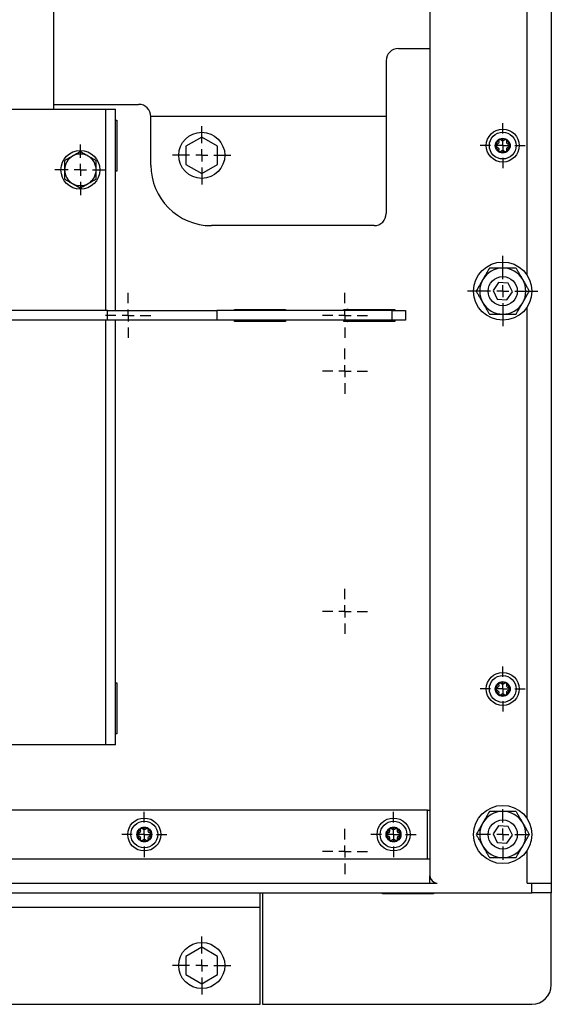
# Model space of a CAD drawing. Header units: millimetres. Extents: x 463 to 2096, y -476 to 715.
# Tile 4 of 8: x 986 to 1205, y -193 to 213. Entities that reach past the tile are written whole.
import ezdxf

# ---------------------------------------------------------------- set-up
doc = ezdxf.new("R2010")
doc.units = ezdxf.units.MM
doc.layers.add('FOND_DE_PLAN', color=7, linetype='Continuous')

# ---------------------------------------------------------------- blocks, each defined once
blk = doc.blocks.new('SW_CENTERMARKSYMBOL_0')
at = {"layer": 'FOND_DE_PLAN', "color": 0}
for p, q in [((0, 5), (0, 9.3)), ((-5, 0), (-9.3, 0)), ((0, 0), (-2.5, 0)), ((0, 0), (0, 2.5)), ((0, 0), (0, -2.5)), ((0, 0), (2.5, 0)), ((5, 0), (9.3, 0)), ((0, -5), (0, -9.3))]:
    blk.add_line(p, q, dxfattribs=at)
blk = doc.blocks.new('SW_CENTERMARKSYMBOL_1')
at = {"layer": 'FOND_DE_PLAN', "color": 0}
for p, q in [((0, 5), (0, 9.3)), ((-5, 0), (-9.3, 0)), ((0, 0), (-2.5, 0)), ((0, 0), (0, 2.5)), ((0, 0), (0, -2.5)), ((0, 0), (2.5, 0)), ((5, 0), (9.3, 0)), ((0, -5), (0, -9.3))]:
    blk.add_line(p, q, dxfattribs=at)
blk = doc.blocks.new('SW_CENTERMARKSYMBOL_2')
at = {"layer": 'FOND_DE_PLAN', "color": 0}
for p, q in [((0, 5), (0, 9.3)), ((-5, 0), (-9.3, 0)), ((0, 0), (-2.5, 0)), ((0, 0), (0, 2.5)), ((0, 0), (0, -2.5)), ((0, 0), (2.5, 0)), ((5, 0), (9.3, 0)), ((0, -5), (0, -9.3))]:
    blk.add_line(p, q, dxfattribs=at)
blk = doc.blocks.new('SW_CENTERMARKSYMBOL_5')
at = {"layer": 'FOND_DE_PLAN', "color": 0}
for p, q in [((0, 5), (0, 10.5)), ((-5, 0), (-10.5, 0)), ((0, 0), (-2.5, 0)), ((0, 0), (0, 2.5)), ((0, 0), (0, -2.5)), ((0, 0), (2.5, 0)), ((5, 0), (10.5, 0)), ((0, -5), (0, -10.5))]:
    blk.add_line(p, q, dxfattribs=at)
blk = doc.blocks.new('SW_CENTERMARKSYMBOL_6')
at = {"layer": 'FOND_DE_PLAN', "color": 0}
for p, q in [((0, 5), (0, 14.5)), ((-5, 0), (-14.5, 0)), ((0, 0), (-2.5, 0)), ((0, 0), (0, 2.5)), ((0, 0), (0, -2.5)), ((0, 0), (2.5, 0)), ((5, 0), (14.5, 0)), ((0, -5), (0, -14.5))]:
    blk.add_line(p, q, dxfattribs=at)
blk = doc.blocks.new('SW_CENTERMARKSYMBOL_7')
at = {"layer": 'FOND_DE_PLAN', "color": 0}
for p, q in [((0, 5), (0, 9.3)), ((-5, 0), (-9.3, 0)), ((0, 0), (-2.5, 0)), ((0, 0), (0, 2.5)), ((0, 0), (0, -2.5)), ((0, 0), (2.5, 0)), ((5, 0), (9.3, 0)), ((0, -5), (0, -9.3))]:
    blk.add_line(p, q, dxfattribs=at)
blk = doc.blocks.new('SW_CENTERMARKSYMBOL_10')
at = {"layer": 'FOND_DE_PLAN', "color": 0}
for p, q in [((0, 5), (0, 9.3)), ((-5, 0), (-9.3, 0)), ((0, 0), (-2.5, 0)), ((0, 0), (0, 2.5)), ((0, 0), (0, -2.5)), ((0, 0), (2.5, 0)), ((5, 0), (9.3, 0)), ((0, -5), (0, -9.3))]:
    blk.add_line(p, q, dxfattribs=at)
blk = doc.blocks.new('SW_CENTERMARKSYMBOL_11')
at = {"layer": 'FOND_DE_PLAN', "color": 0}
for p, q in [((0, 5), (0, 10.5)), ((-5, 0), (-10.5, 0)), ((0, 0), (-2.5, 0)), ((0, 0), (0, 2.5)), ((0, 0), (0, -2.5)), ((0, 0), (2.5, 0)), ((5, 0), (10.5, 0)), ((0, -5), (0, -10.5))]:
    blk.add_line(p, q, dxfattribs=at)
blk = doc.blocks.new('SW_CENTERMARKSYMBOL_13')
at = {"layer": 'FOND_DE_PLAN', "color": 0}
for p, q in [((0, 5), (0, 9.3)), ((-5, 0), (-9.3, 0)), ((0, 0), (-2.5, 0)), ((0, 0), (0, 2.5)), ((0, 0), (0, -2.5)), ((0, 0), (2.5, 0)), ((5, 0), (9.3, 0)), ((0, -5), (0, -9.3))]:
    blk.add_line(p, q, dxfattribs=at)
blk = doc.blocks.new('SW_CENTERMARKSYMBOL_15')
at = {"layer": 'FOND_DE_PLAN', "color": 0}
for p, q in [((0, 5), (0, 9.3)), ((-5, 0), (-9.3, 0)), ((0, 0), (-2.5, 0)), ((0, 0), (0, 2.5)), ((0, 0), (0, -2.5)), ((0, 0), (2.5, 0)), ((5, 0), (9.3, 0)), ((0, -5), (0, -9.3))]:
    blk.add_line(p, q, dxfattribs=at)
blk = doc.blocks.new('SW_CENTERMARKSYMBOL_17')
at = {"layer": 'FOND_DE_PLAN', "color": 0}
for p, q in [((0, 5), (0, 12)), ((-5, 0), (-12, 0)), ((0, 0), (-2.5, 0)), ((0, 0), (0, 2.5)), ((0, 0), (0, -2.5)), ((0, 0), (2.5, 0)), ((5, 0), (12, 0)), ((0, -5), (0, -12))]:
    blk.add_line(p, q, dxfattribs=at)
blk = doc.blocks.new('SW_CENTERMARKSYMBOL_20')
at = {"layer": 'FOND_DE_PLAN', "color": 0}
for p, q in [((0, 5), (0, 12)), ((-5, 0), (-12, 0)), ((0, 0), (-2.5, 0)), ((0, 0), (0, 2.5)), ((0, 0), (0, -2.5)), ((0, 0), (2.5, 0)), ((5, 0), (12, 0)), ((0, -5), (0, -12))]:
    blk.add_line(p, q, dxfattribs=at)
blk = doc.blocks.new('SW_CENTERMARKSYMBOL_21')
at = {"layer": 'FOND_DE_PLAN', "color": 0}
for p, q in [((0, 5), (0, 9.3)), ((-5, 0), (-9.3, 0)), ((0, 0), (-2.5, 0)), ((0, 0), (0, 2.5)), ((0, 0), (0, -2.5)), ((0, 0), (2.5, 0)), ((5, 0), (9.3, 0)), ((0, -5), (0, -9.3))]:
    blk.add_line(p, q, dxfattribs=at)
blk = doc.blocks.new('SW_CENTERMARKSYMBOL_22')
at = {"layer": 'FOND_DE_PLAN', "color": 0}
for p, q in [((0, 5), (0, 9.3)), ((-5, 0), (-9.3, 0)), ((0, 0), (-2.5, 0)), ((0, 0), (0, 2.5)), ((0, 0), (0, -2.5)), ((0, 0), (2.5, 0)), ((5, 0), (9.3, 0)), ((0, -5), (0, -9.3))]:
    blk.add_line(p, q, dxfattribs=at)

msp = doc.modelspace()

# ---------------------------------------------------------------- linework, layer by layer
at = {"color": 7, "linetype": 'Continuous', "lineweight": 25}
for p, q in [((1195.1, 107.53), (1195.1, 390.9)), ((1205.1, 390.9), (1205.1, -143.1)), ((1155.1, 377.93), (1155.1, -140.1)), ((1000.1, 175.9), (1000.1, 354.9)), ((1142.1, 200.9), (1155.1, 200.9)), ((1137.1, 195.9), (1137.1, 132.9)), ((950.6, 175.9), (1021.6, 175.9)), ((1000.1, 177.9), (1035.1, 177.9)), ((1021.6, 175.9), (1025.6, 175.9)), ((1025.6, 92.9), (1025.6, 175.9)), ((1025.6, 171.4), (1026.1, 171.4)), ((1026.1, 171.4), (1026.1, 150.4)), ((1040.1, 152.9), (1040.1, 172.9)), ((1137.1, 172.9), (1040.1, 172.9)), ((1061.1, 164.4), (1054.6, 160.65)), ((1067.6, 160.65), (1061.1, 164.4)), ((1054.6, 160.65), (1054.6, 153.14)), ((1067.6, 153.14), (1067.6, 160.65)), ((1026.1, 150.4), (1025.6, 150.4)), ((1054.6, 153.14), (1061.1, 149.39)), ((1061.1, 149.39), (1067.6, 153.14)), ((1132.1, 127.9), (1065.1, 127.9)), ((1183.37, 104.5), (1181.11, 101.2)), ((1187.36, 104.2), (1183.37, 104.5)), ((1189.09, 100.59), (1187.36, 104.2)), ((1181.11, 101.2), (1182.84, 97.59)), ((1182.84, 97.59), (1186.83, 97.29)), ((1186.83, 97.29), (1189.09, 100.59)), ((1074.6, 93.4), (1095.6, 93.4)), ((1074.6, 92.9), (1074.6, 93.4)), ((1095.6, 93.4), (1095.6, 92.9)), ((1119.6, 93.4), (1140.6, 93.4)), ((1119.6, 92.9), (1119.6, 93.4)), ((1121.27, 93.4), (1121.48, 93.29)), ((1125.02, 93.4), (1125.25, 92.9)), ((1126.43, 93.4), (1126.6, 92.9)), ((1130.1, 92.9), (1130.1, 93.4)), ((1140.6, 93.4), (1140.6, 92.9)), ((1195.1, -116.47), (1195.1, 94.26)), ((1022.28, 92.9), (949.92, 92.9)), ((1022.28, 88.9), (1022.28, 92.9)), ((1022.28, 92.9), (1067.36, 92.9)), ((1067.36, 92.9), (1067.36, 88.9)), ((1139.61, 92.9), (1067.36, 92.9)), ((1139.61, 88.9), (1139.61, 92.9)), ((1139.61, 92.9), (1145.1, 92.9)), ((1145.1, 92.9), (1145.1, 88.9)), ((1022.28, 88.9), (949.92, 88.9)), ((1067.36, 88.9), (1022.28, 88.9)), ((1025.6, -86.1), (1025.6, 88.9)), ((1139.61, 88.9), (1067.36, 88.9)), ((1074.6, 88.4), (1074.6, 88.9)), ((1095.6, 88.4), (1074.6, 88.4)), ((1095.6, 88.9), (1095.6, 88.4)), ((1119.6, 88.4), (1119.6, 88.9)), ((1140.6, 88.4), (1119.6, 88.4)), ((1121.48, 88.5), (1121.27, 88.4)), ((1125.25, 88.9), (1125.02, 88.4)), ((1126.6, 88.9), (1126.43, 88.4)), ((1130.1, 88.4), (1130.1, 88.9)), ((1145.1, 88.9), (1139.61, 88.9)), ((1140.6, 88.9), (1140.6, 88.4)), ((1025.6, -60.6), (1026.1, -60.6)), ((1026.1, -60.6), (1026.1, -81.6)), ((1026.1, -81.6), (1025.6, -81.6)), ((1021.6, -86.1), (950.6, -86.1)), ((1025.6, -86.1), (1021.6, -86.1)), ((1154.1, -113.1), (818.1, -113.1)), ((1154.1, -133.1), (1154.1, -113.1)), ((1154.1, -113.1), (1155.1, -113.1)), ((1183.37, -119.5), (1181.11, -122.8)), ((1187.36, -119.8), (1183.37, -119.5)), ((1189.09, -123.41), (1187.36, -119.8)), ((1181.11, -122.8), (1182.84, -126.41)), ((1186.83, -126.71), (1189.09, -123.41)), ((1182.84, -126.41), (1186.83, -126.71)), ((1195.1, -143.1), (1195.1, -129.74)), ((818.1, -133.1), (1154.1, -133.1)), ((1154.1, -133.1), (1155.1, -133.1)), ((1155.1, -143.1), (1155.1, -140.1)), ((814.1, -143.1), (1158.1, -143.1)), ((1195.1, -143.1), (1197.1, -143.1)), ((1197.1, -147.1), (1197.1, -143.1)), ((1197.1, -143.1), (1205.1, -143.1)), ((1205.1, -143.1), (1205.1, -147.1)), ((775.1, -147.1), (1197.1, -147.1)), ((1085.1, -153.1), (1085.1, -147.1)), ((1086.1, -147.1), (1086.1, -193.1)), ((1135.6, -147.6), (1135.6, -147.1)), ((1156.6, -147.6), (1135.6, -147.6)), ((1156.6, -147.1), (1156.6, -147.6)), ((1205.1, -147.1), (1197.1, -147.1)), ((1205.1, -185.1), (1205.1, -147.1)), ((887.1, -153.1), (1085.1, -153.1)), ((1085.1, -193.1), (1085.1, -153.1)), ((1061.1, -169.6), (1054.6, -173.35)), ((1067.6, -173.35), (1061.1, -169.6)), ((1054.6, -173.35), (1054.6, -180.86)), ((1067.6, -180.86), (1067.6, -173.35)), ((1054.6, -180.86), (1061.1, -184.61)), ((1061.1, -184.61), (1067.6, -180.86)), ((887.1, -193.1), (1085.1, -193.1)), ((1086.1, -193.1), (1197.1, -193.1))]:
    msp.add_line(p, q, dxfattribs=at)
at = {"color": 8, "linetype": 'Continuous', "lineweight": 25}
for p, q in [((1021.6, 92.9), (1021.6, 175.9)), ((1021.6, -86.1), (1021.6, 88.9))]:
    msp.add_line(p, q, dxfattribs=at)
at = {"color": 7, "linetype": 'Continuous', "lineweight": 25, "flags": 128}
for points in [[(1121.87, 93.4), (1122.07, 93.24), (1122.42, 92.9)], [(1121.48, 93.29), (1121.78, 93.08), (1122, 92.9)], [(1122, 88.9), (1121.78, 88.71), (1121.48, 88.5)], [(1122.42, 88.9), (1122.07, 88.55), (1121.87, 88.4)]]:
    msp.add_lwpolyline(points, dxfattribs=at)
at = {"color": 7, "linetype": 'Continuous', "lineweight": 25}
for centre, radius in [((1185.1, 160.9), 6.8), ((1061.1, 156.9), 9.5), ((1185.1, 160.9), 5.52), ((1185.1, 160.9), 3.06), ((1011.1, 150.9), 8), ((1185.1, 100.9), 12), ((1185.1, 100.9), 6), ((1185.1, -63.1), 6.8), ((1185.1, -63.1), 5.52), ((1185.1, -63.1), 3.06), ((1185.1, -123.1), 12), ((1037.44, -123.1), 6.8), ((1037.44, -123.1), 5.52), ((1140.1, -123.1), 6.8), ((1140.1, -123.1), 5.52), ((1185.1, -123.1), 6), ((1037.44, -123.1), 3.06), ((1140.1, -123.1), 3.06), ((1061.1, -177.1), 9.5)]:
    msp.add_circle(centre, radius, dxfattribs=at)
for centre, radius, start, end in [((1142.1, 195.9), 5, 90, 180), ((1035.1, 172.9), 5, 0, 90), ((1185.1, 160.9), 2.76, 120, 180), ((1185.1, 160.9), 2.76, 60, 120), ((1185.1, 160.9), 2.76, 0, 60), ((1185.1, 160.9), 2.76, 180, 240), ((1185.1, 160.9), 2.76, 240, 300), ((1185.1, 160.9), 2.76, 300, 0), ((1011.1, 150.9), 6.5, 120, 180), ((1011.1, 150.9), 6.5, 60, 120), ((1011.1, 150.9), 6.5, 0, 60), ((1011.1, 150.9), 6.5, 180, 240), ((1011.1, 150.9), 6.5, 300, 0), ((1065.1, 152.9), 25, 180, 270), ((1011.1, 150.9), 6.5, 240, 300), ((1132.1, 132.9), 5, 270, 0), ((1185.1, 100.9), 9.5, 90, 150), ((1185.1, 100.9), 9.5, 30, 90), ((1185.1, 100.9), 9.5, 150, 210), ((1185.1, 100.9), 9.5, 330, 30), ((1185.1, 100.9), 9.5, 210, 270), ((1185.1, 100.9), 9.5, 270, 330), ((1185.1, -63.1), 2.76, 120, 180), ((1185.1, -63.1), 2.76, 60, 120), ((1185.1, -63.1), 2.76, 0, 60), ((1185.1, -63.1), 2.76, 180, 240), ((1185.1, -63.1), 2.76, 300, 0), ((1185.1, -63.1), 2.76, 240, 300), ((1185.1, -123.1), 9.5, 90, 150), ((1185.1, -123.1), 9.5, 30, 90), ((1037.44, -123.1), 2.76, 120, 180), ((1037.44, -123.1), 2.76, 60, 120), ((1037.44, -123.1), 2.76, 0, 60), ((1140.1, -123.1), 2.76, 120, 180), ((1140.1, -123.1), 2.76, 60, 120), ((1140.1, -123.1), 2.76, 0, 60), ((1185.1, -123.1), 9.5, 150, 210), ((1185.1, -123.1), 9.5, 330, 30), ((1037.44, -123.1), 2.76, 180, 240), ((1037.44, -123.1), 2.76, 240, 300), ((1037.44, -123.1), 2.76, 300, 0), ((1140.1, -123.1), 2.76, 180, 240), ((1140.1, -123.1), 2.76, 240, 300), ((1140.1, -123.1), 2.76, 300, 0), ((1185.1, -123.1), 9.5, 210, 270), ((1185.1, -123.1), 9.5, 270, 330), ((1158.1, -140.1), 3, 180, 270), ((1197.1, -185.1), 8, 270, 0)]:
    msp.add_arc(centre, radius, start, end, dxfattribs=at)
for points, knots in [([(1183.45, 162.59), (1183.48, 162.48), (1183.5, 162.37), (1183.47, 162.13), (1183.43, 162.01), (1183.31, 161.79), (1183.22, 161.69), (1183.03, 161.55), (1182.92, 161.51), (1182.81, 161.48)], [0, 0, 0, 0, 0.25, 0.25, 0.5, 0.5, 0.75, 0.75, 1, 1, 1, 1]), ([(1183.72, 163.29), (1183.6, 163.21), (1183.51, 163.1), (1183.41, 162.85), (1183.41, 162.71), (1183.45, 162.59)], [0, 0, 0, 0, 0.5, 0.5, 1, 1, 1, 1]), ([(1184.46, 163.17), (1184.38, 163.27), (1184.26, 163.33), (1183.99, 163.38), (1183.85, 163.36), (1183.72, 163.29)], [0, 0, 0, 0, 0.5, 0.5, 1, 1, 1, 1]), ([(1185.74, 163.17), (1185.67, 163.09), (1185.57, 163.02), (1185.35, 162.92), (1185.23, 162.9), (1184.98, 162.9), (1184.85, 162.92), (1184.63, 163.02), (1184.54, 163.09), (1184.46, 163.17)], [0, 0, 0, 0, 0.25, 0.25, 0.5, 0.5, 0.75, 0.75, 1, 1, 1, 1]), ([(1186.48, 163.29), (1186.36, 163.36), (1186.21, 163.38), (1185.95, 163.33), (1185.83, 163.27), (1185.74, 163.17)], [0, 0, 0, 0, 0.5, 0.5, 1, 1, 1, 1]), ([(1186.76, 162.59), (1186.79, 162.71), (1186.79, 162.85), (1186.7, 163.1), (1186.61, 163.21), (1186.48, 163.29)], [0, 0, 0, 0, 0.5, 0.5, 1, 1, 1, 1]), ([(1187.4, 161.48), (1187.29, 161.51), (1187.18, 161.55), (1186.99, 161.69), (1186.9, 161.79), (1186.77, 162), (1186.73, 162.13), (1186.71, 162.36), (1186.72, 162.48), (1186.76, 162.59)], [0, 0, 0, 0, 0.25, 0.25, 0.5, 0.5, 0.75, 0.75, 1, 1, 1, 1]), ([(1011.1, 158.4), (1010.57, 158.09), (1010.04, 157.78), (1008.95, 157.16), (1008.41, 156.84), (1007.85, 156.52)], [0, 0, 0, 0, 0.5, 0.5, 1, 1, 1, 1]), ([(1014.35, 156.52), (1014.08, 156.68), (1013.8, 156.84), (1013.25, 157.16), (1012.98, 157.32), (1012.17, 157.79), (1011.63, 158.09), (1011.1, 158.4)], [0, 0, 0, 0, 0.25, 0.25, 0.5, 0.5, 1, 1, 1, 1]), ([(1182.81, 161.48), (1182.69, 161.45), (1182.57, 161.38), (1182.4, 161.18), (1182.34, 161.04), (1182.34, 160.9)], [0, 0, 0, 0, 0.5, 0.5, 1, 1, 1, 1]), ([(1182.34, 160.9), (1182.34, 160.75), (1182.39, 160.62), (1182.57, 160.41), (1182.69, 160.34), (1182.81, 160.31)], [0, 0, 0, 0, 0.5, 0.5, 1, 1, 1, 1]), ([(1182.81, 160.31), (1182.92, 160.29), (1183.03, 160.24), (1183.22, 160.1), (1183.31, 160.01), (1183.43, 159.79), (1183.47, 159.66), (1183.5, 159.43), (1183.48, 159.31), (1183.45, 159.2)], [0, 0, 0, 0, 0.25, 0.25, 0.5, 0.5, 0.75, 0.75, 1, 1, 1, 1]), ([(1183.45, 159.2), (1183.41, 159.08), (1183.41, 158.94), (1183.51, 158.69), (1183.6, 158.58), (1183.72, 158.5)], [0, 0, 0, 0, 0.5, 0.5, 1, 1, 1, 1]), ([(1183.72, 158.5), (1183.84, 158.43), (1183.99, 158.41), (1184.26, 158.46), (1184.38, 158.52), (1184.46, 158.62)], [0, 0, 0, 0, 0.5, 0.5, 1, 1, 1, 1]), ([(1184.46, 158.62), (1184.54, 158.7), (1184.63, 158.77), (1184.85, 158.87), (1184.98, 158.9), (1185.23, 158.9), (1185.35, 158.87), (1185.57, 158.77), (1185.67, 158.7), (1185.74, 158.62)], [0, 0, 0, 0, 0.25, 0.25, 0.5, 0.5, 0.75, 0.75, 1, 1, 1, 1]), ([(1185.74, 158.62), (1185.83, 158.52), (1185.95, 158.46), (1186.21, 158.41), (1186.36, 158.43), (1186.48, 158.5)], [0, 0, 0, 0, 0.5, 0.5, 1, 1, 1, 1]), ([(1186.48, 158.5), (1186.6, 158.58), (1186.7, 158.69), (1186.79, 158.94), (1186.79, 159.08), (1186.76, 159.2)], [0, 0, 0, 0, 0.5, 0.5, 1, 1, 1, 1]), ([(1186.76, 159.2), (1186.72, 159.31), (1186.71, 159.42), (1186.73, 159.66), (1186.77, 159.79), (1186.9, 160), (1186.98, 160.1), (1187.18, 160.24), (1187.29, 160.29), (1187.4, 160.31)], [0, 0, 0, 0, 0.25, 0.25, 0.5, 0.5, 0.75, 0.75, 1, 1, 1, 1]), ([(1187.86, 160.9), (1187.86, 161.04), (1187.81, 161.18), (1187.64, 161.38), (1187.52, 161.45), (1187.4, 161.48)], [0, 0, 0, 0, 0.5, 0.5, 1, 1, 1, 1]), ([(1187.4, 160.31), (1187.52, 160.34), (1187.64, 160.41), (1187.81, 160.61), (1187.86, 160.75), (1187.86, 160.9)], [0, 0, 0, 0, 0.5, 0.5, 1, 1, 1, 1]), ([(1007.85, 156.52), (1007.58, 156.37), (1007.3, 156.21), (1006.75, 155.89), (1006.48, 155.73), (1005.67, 155.26), (1005.13, 154.95), (1004.6, 154.65)], [0, 0, 0, 0, 0.25, 0.25, 0.5, 0.5, 1, 1, 1, 1]), ([(1004.6, 154.65), (1004.6, 154.04), (1004.6, 153.42), (1004.6, 152.49), (1004.6, 152.17), (1004.6, 151.53), (1004.6, 151.21), (1004.6, 150.9)], [0, 0, 0, 0, 0.5, 0.5, 0.75, 0.75, 1, 1, 1, 1]), ([(1017.6, 154.65), (1017.07, 154.95), (1016.54, 155.26), (1015.45, 155.89), (1014.91, 156.2), (1014.35, 156.52)], [0, 0, 0, 0, 0.5, 0.5, 1, 1, 1, 1]), ([(1017.6, 150.9), (1017.6, 151.54), (1017.6, 152.17), (1017.6, 153.42), (1017.6, 154.03), (1017.6, 154.65)], [0, 0, 0, 0, 0.5, 0.5, 1, 1, 1, 1]), ([(1004.6, 150.9), (1004.6, 150.26), (1004.6, 149.62), (1004.6, 148.37), (1004.6, 147.76), (1004.6, 147.14)], [0, 0, 0, 0, 0.5, 0.5, 1, 1, 1, 1]), ([(1017.6, 147.14), (1017.6, 147.75), (1017.6, 148.37), (1017.6, 149.3), (1017.6, 149.62), (1017.6, 150.26), (1017.6, 150.58), (1017.6, 150.9)], [0, 0, 0, 0, 0.5, 0.5, 0.75, 0.75, 1, 1, 1, 1]), ([(1004.6, 147.14), (1005.13, 146.84), (1005.67, 146.53), (1006.75, 145.9), (1007.3, 145.59), (1007.85, 145.27)], [0, 0, 0, 0, 0.5, 0.5, 1, 1, 1, 1]), ([(1014.35, 145.27), (1014.63, 145.43), (1014.91, 145.59), (1015.45, 145.9), (1015.73, 146.06), (1016.54, 146.53), (1017.07, 146.84), (1017.6, 147.14)], [0, 0, 0, 0, 0.25, 0.25, 0.5, 0.5, 1, 1, 1, 1]), ([(1007.85, 145.27), (1008.13, 145.11), (1008.41, 144.95), (1008.95, 144.63), (1009.23, 144.47), (1010.04, 144), (1010.57, 143.7), (1011.1, 143.39)], [0, 0, 0, 0, 0.25, 0.25, 0.5, 0.5, 1, 1, 1, 1]), ([(1011.1, 143.39), (1011.63, 143.7), (1012.17, 144.01), (1013.25, 144.63), (1013.8, 144.95), (1014.35, 145.27)], [0, 0, 0, 0, 0.5, 0.5, 1, 1, 1, 1]), ([(1179.62, 110.4), (1179.19, 109.65), (1178.75, 108.89), (1178.06, 107.7), (1177.83, 107.3), (1177.36, 106.48), (1177.12, 106.06), (1176.88, 105.65)], [0, 0, 0, 0, 0.5, 0.5, 0.75, 0.75, 1, 1, 1, 1]), ([(1185.1, 110.4), (1184.15, 110.4), (1183.21, 110.4), (1181.36, 110.4), (1180.48, 110.4), (1179.62, 110.4)], [0, 0, 0, 0, 0.5, 0.5, 1, 1, 1, 1]), ([(1190.59, 110.4), (1189.73, 110.4), (1188.85, 110.4), (1187.48, 110.4), (1187.02, 110.4), (1186.07, 110.4), (1185.58, 110.4), (1185.1, 110.4)], [0, 0, 0, 0, 0.5, 0.5, 0.75, 0.75, 1, 1, 1, 1]), ([(1190.59, 110.4), (1190.8, 110.03), (1191.02, 109.65), (1191.46, 108.88), (1191.69, 108.49), (1192.15, 107.69), (1192.38, 107.29), (1192.73, 106.68), (1192.85, 106.48), (1193.09, 106.06), (1193.21, 105.85), (1193.33, 105.65)], [0, 0, 0, 0, 0.25, 0.25, 0.5, 0.5, 0.75, 0.75, 0.875, 0.875, 1, 1, 1, 1]), ([(1176.88, 105.65), (1176.4, 104.82), (1175.93, 104.01), (1175, 102.41), (1174.56, 101.64), (1174.13, 100.9)], [0, 0, 0, 0, 0.5, 0.5, 1, 1, 1, 1]), ([(1193.33, 105.65), (1193.81, 104.81), (1194.28, 104), (1194.97, 102.8), (1195.2, 102.41), (1195.64, 101.64), (1195.86, 101.26), (1196.07, 100.9)], [0, 0, 0, 0, 0.5, 0.5, 0.75, 0.75, 1, 1, 1, 1]), ([(1174.13, 100.9), (1174.35, 100.53), (1174.56, 100.15), (1175.01, 99.38), (1175.23, 98.99), (1175.69, 98.19), (1175.92, 97.79), (1176.28, 97.18), (1176.4, 96.98), (1176.63, 96.56), (1176.75, 96.35), (1176.88, 96.15)], [0, 0, 0, 0, 0.25, 0.25, 0.5, 0.5, 0.75, 0.75, 0.875, 0.875, 1, 1, 1, 1]), ([(1193.33, 96.15), (1193.81, 96.97), (1194.28, 97.78), (1195.2, 99.39), (1195.64, 100.15), (1196.07, 100.9)], [0, 0, 0, 0, 0.5, 0.5, 1, 1, 1, 1]), ([(1121.48, 93.29), (1121.36, 93.36), (1121.21, 93.38), (1120.95, 93.33), (1120.83, 93.27), (1120.74, 93.17)], [0, 0, 0, 0, 0.5, 0.5, 1, 1, 1, 1]), ([(1176.88, 96.15), (1177.36, 95.31), (1177.83, 94.5), (1178.52, 93.3), (1178.75, 92.91), (1179.19, 92.14), (1179.41, 91.76), (1179.62, 91.4)], [0, 0, 0, 0, 0.5, 0.5, 0.75, 0.75, 1, 1, 1, 1]), ([(1190.59, 91.4), (1191.02, 92.14), (1191.46, 92.9), (1192.14, 94.09), (1192.37, 94.49), (1192.85, 95.31), (1193.09, 95.73), (1193.33, 96.15)], [0, 0, 0, 0, 0.5, 0.5, 0.75, 0.75, 1, 1, 1, 1]), ([(1120.74, 93.17), (1120.67, 93.11), (1120.55, 93), (1120.29, 92.9), (1120.04, 92.89), (1119.8, 92.94), (1119.66, 93), (1119.6, 93.05), (1119.6, 93.05)], [0, 0, 0, 0, 0.237191, 0.435876, 0.63561, 0.811857, 0.99661, 1, 1, 1, 1]), ([(1121.76, 92.9), (1121.75, 92.94), (1121.73, 93.04), (1121.63, 93.18), (1121.53, 93.25), (1121.48, 93.29)], [0, 0, 0, 0, 0.254897, 0.677246, 1, 1, 1, 1]), ([(1179.62, 91.4), (1180.48, 91.4), (1181.36, 91.4), (1182.72, 91.4), (1183.19, 91.4), (1184.13, 91.4), (1184.62, 91.4), (1185.1, 91.4)], [0, 0, 0, 0, 0.5, 0.5, 0.75, 0.75, 1, 1, 1, 1]), ([(1185.1, 91.4), (1186.06, 91.4), (1186.99, 91.4), (1188.84, 91.4), (1189.73, 91.4), (1190.59, 91.4)], [0, 0, 0, 0, 0.5, 0.5, 1, 1, 1, 1]), ([(1119.6, 88.73), (1119.63, 88.75), (1119.71, 88.82), (1119.92, 88.89), (1120.17, 88.91), (1120.41, 88.85), (1120.6, 88.75), (1120.7, 88.66), (1120.74, 88.62)], [0, 0, 0, 0, 0.086537, 0.283636, 0.481776, 0.656616, 0.839895, 1, 1, 1, 1]), ([(1120.74, 88.62), (1120.83, 88.52), (1120.95, 88.46), (1121.21, 88.41), (1121.36, 88.43), (1121.48, 88.5)], [0, 0, 0, 0, 0.5, 0.5, 1, 1, 1, 1]), ([(1121.48, 88.5), (1121.49, 88.51), (1121.55, 88.55), (1121.65, 88.64), (1121.74, 88.77), (1121.76, 88.86), (1121.76, 88.9)], [0, 0, 0, 0, 0.061598, 0.426656, 0.793967, 1, 1, 1, 1]), ([(1183.72, -60.71), (1183.6, -60.79), (1183.51, -60.9), (1183.41, -61.15), (1183.41, -61.29), (1183.45, -61.41)], [0, 0, 0, 0, 0.5, 0.5, 1, 1, 1, 1]), ([(1184.46, -60.83), (1184.38, -60.73), (1184.26, -60.67), (1183.99, -60.62), (1183.85, -60.64), (1183.72, -60.71)], [0, 0, 0, 0, 0.5, 0.5, 1, 1, 1, 1]), ([(1185.74, -60.83), (1185.67, -60.91), (1185.57, -60.98), (1185.35, -61.08), (1185.23, -61.1), (1184.98, -61.1), (1184.85, -61.08), (1184.63, -60.98), (1184.54, -60.91), (1184.46, -60.83)], [0, 0, 0, 0, 0.25, 0.25, 0.5, 0.5, 0.75, 0.75, 1, 1, 1, 1]), ([(1186.48, -60.71), (1186.36, -60.64), (1186.21, -60.62), (1185.95, -60.67), (1185.83, -60.73), (1185.74, -60.83)], [0, 0, 0, 0, 0.5, 0.5, 1, 1, 1, 1]), ([(1186.76, -61.41), (1186.79, -61.29), (1186.79, -61.15), (1186.7, -60.9), (1186.61, -60.79), (1186.48, -60.71)], [0, 0, 0, 0, 0.5, 0.5, 1, 1, 1, 1]), ([(1182.81, -62.52), (1182.69, -62.55), (1182.57, -62.62), (1182.4, -62.82), (1182.34, -62.96), (1182.34, -63.1)], [0, 0, 0, 0, 0.5, 0.5, 1, 1, 1, 1]), ([(1182.34, -63.1), (1182.34, -63.25), (1182.39, -63.38), (1182.57, -63.59), (1182.69, -63.66), (1182.81, -63.69)], [0, 0, 0, 0, 0.5, 0.5, 1, 1, 1, 1]), ([(1183.45, -61.41), (1183.48, -61.52), (1183.5, -61.63), (1183.47, -61.87), (1183.43, -61.99), (1183.31, -62.21), (1183.22, -62.31), (1183.03, -62.45), (1182.92, -62.49), (1182.81, -62.52)], [0, 0, 0, 0, 0.25, 0.25, 0.5, 0.5, 0.75, 0.75, 1, 1, 1, 1]), ([(1182.81, -63.69), (1182.92, -63.71), (1183.03, -63.76), (1183.22, -63.9), (1183.31, -63.99), (1183.43, -64.21), (1183.47, -64.34), (1183.5, -64.57), (1183.48, -64.69), (1183.45, -64.8)], [0, 0, 0, 0, 0.25, 0.25, 0.5, 0.5, 0.75, 0.75, 1, 1, 1, 1]), ([(1183.45, -64.8), (1183.41, -64.92), (1183.41, -65.06), (1183.51, -65.31), (1183.6, -65.42), (1183.72, -65.5)], [0, 0, 0, 0, 0.5, 0.5, 1, 1, 1, 1]), ([(1186.48, -65.5), (1186.6, -65.42), (1186.7, -65.31), (1186.79, -65.06), (1186.79, -64.92), (1186.76, -64.8)], [0, 0, 0, 0, 0.5, 0.5, 1, 1, 1, 1]), ([(1187.4, -62.52), (1187.29, -62.49), (1187.18, -62.45), (1186.99, -62.31), (1186.9, -62.21), (1186.77, -62), (1186.73, -61.87), (1186.71, -61.64), (1186.72, -61.52), (1186.76, -61.41)], [0, 0, 0, 0, 0.25, 0.25, 0.5, 0.5, 0.75, 0.75, 1, 1, 1, 1]), ([(1186.76, -64.8), (1186.72, -64.69), (1186.71, -64.58), (1186.73, -64.34), (1186.77, -64.21), (1186.9, -64), (1186.98, -63.9), (1187.18, -63.76), (1187.29, -63.71), (1187.4, -63.69)], [0, 0, 0, 0, 0.25, 0.25, 0.5, 0.5, 0.75, 0.75, 1, 1, 1, 1]), ([(1187.86, -63.1), (1187.86, -62.96), (1187.81, -62.82), (1187.64, -62.62), (1187.52, -62.55), (1187.4, -62.52)], [0, 0, 0, 0, 0.5, 0.5, 1, 1, 1, 1]), ([(1187.4, -63.69), (1187.52, -63.66), (1187.64, -63.59), (1187.81, -63.39), (1187.86, -63.25), (1187.86, -63.1)], [0, 0, 0, 0, 0.5, 0.5, 1, 1, 1, 1]), ([(1183.72, -65.5), (1183.84, -65.57), (1183.99, -65.59), (1184.26, -65.54), (1184.38, -65.48), (1184.46, -65.38)], [0, 0, 0, 0, 0.5, 0.5, 1, 1, 1, 1]), ([(1184.46, -65.38), (1184.54, -65.3), (1184.63, -65.23), (1184.85, -65.13), (1184.98, -65.1), (1185.23, -65.1), (1185.35, -65.13), (1185.57, -65.23), (1185.67, -65.3), (1185.74, -65.38)], [0, 0, 0, 0, 0.25, 0.25, 0.5, 0.5, 0.75, 0.75, 1, 1, 1, 1]), ([(1185.74, -65.38), (1185.83, -65.48), (1185.95, -65.54), (1186.21, -65.59), (1186.36, -65.57), (1186.48, -65.5)], [0, 0, 0, 0, 0.5, 0.5, 1, 1, 1, 1]), ([(1179.62, -113.6), (1179.19, -114.35), (1178.75, -115.11), (1178.06, -116.3), (1177.83, -116.7), (1177.36, -117.52), (1177.12, -117.94), (1176.88, -118.35)], [0, 0, 0, 0, 0.5, 0.5, 0.75, 0.75, 1, 1, 1, 1]), ([(1185.1, -113.6), (1184.15, -113.6), (1183.21, -113.6), (1181.36, -113.6), (1180.48, -113.6), (1179.62, -113.6)], [0, 0, 0, 0, 0.5, 0.5, 1, 1, 1, 1]), ([(1190.59, -113.6), (1189.73, -113.6), (1188.85, -113.6), (1187.48, -113.6), (1187.02, -113.6), (1186.07, -113.6), (1185.58, -113.6), (1185.1, -113.6)], [0, 0, 0, 0, 0.5, 0.5, 0.75, 0.75, 1, 1, 1, 1]), ([(1190.59, -113.6), (1190.8, -113.97), (1191.02, -114.35), (1191.46, -115.12), (1191.69, -115.51), (1192.15, -116.31), (1192.38, -116.71), (1192.73, -117.32), (1192.85, -117.52), (1193.09, -117.94), (1193.21, -118.15), (1193.33, -118.35)], [0, 0, 0, 0, 0.25, 0.25, 0.5, 0.5, 0.75, 0.75, 0.875, 0.875, 1, 1, 1, 1]), ([(1035.78, -121.41), (1035.82, -121.52), (1035.83, -121.63), (1035.81, -121.87), (1035.77, -121.99), (1035.64, -122.21), (1035.55, -122.31), (1035.36, -122.45), (1035.25, -122.49), (1035.14, -122.52)], [0, 0, 0, 0, 0.25, 0.25, 0.5, 0.5, 0.75, 0.75, 1, 1, 1, 1]), ([(1036.06, -120.71), (1035.93, -120.79), (1035.84, -120.9), (1035.75, -121.15), (1035.75, -121.29), (1035.78, -121.41)], [0, 0, 0, 0, 0.5, 0.5, 1, 1, 1, 1]), ([(1036.8, -120.83), (1036.71, -120.73), (1036.59, -120.67), (1036.33, -120.62), (1036.18, -120.64), (1036.06, -120.71)], [0, 0, 0, 0, 0.5, 0.5, 1, 1, 1, 1]), ([(1038.08, -120.83), (1038, -120.91), (1037.91, -120.98), (1037.69, -121.08), (1037.56, -121.1), (1037.31, -121.1), (1037.19, -121.08), (1036.97, -120.98), (1036.87, -120.91), (1036.8, -120.83)], [0, 0, 0, 0, 0.25, 0.25, 0.5, 0.5, 0.75, 0.75, 1, 1, 1, 1]), ([(1038.82, -120.71), (1038.69, -120.64), (1038.55, -120.62), (1038.28, -120.67), (1038.16, -120.73), (1038.08, -120.83)], [0, 0, 0, 0, 0.5, 0.5, 1, 1, 1, 1]), ([(1039.09, -121.41), (1039.13, -121.29), (1039.13, -121.15), (1039.03, -120.9), (1038.94, -120.79), (1038.82, -120.71)], [0, 0, 0, 0, 0.5, 0.5, 1, 1, 1, 1]), ([(1039.73, -122.52), (1039.62, -122.49), (1039.51, -122.45), (1039.32, -122.31), (1039.23, -122.21), (1039.11, -122), (1039.07, -121.87), (1039.04, -121.64), (1039.06, -121.52), (1039.09, -121.41)], [0, 0, 0, 0, 0.25, 0.25, 0.5, 0.5, 0.75, 0.75, 1, 1, 1, 1]), ([(1138.45, -121.41), (1138.48, -121.52), (1138.5, -121.63), (1138.47, -121.87), (1138.43, -121.99), (1138.31, -122.21), (1138.22, -122.31), (1138.03, -122.45), (1137.92, -122.49), (1137.81, -122.52)], [0, 0, 0, 0, 0.25, 0.25, 0.5, 0.5, 0.75, 0.75, 1, 1, 1, 1]), ([(1138.72, -120.71), (1138.6, -120.79), (1138.51, -120.9), (1138.41, -121.15), (1138.41, -121.29), (1138.45, -121.41)], [0, 0, 0, 0, 0.5, 0.5, 1, 1, 1, 1]), ([(1139.46, -120.83), (1139.38, -120.73), (1139.26, -120.67), (1138.99, -120.62), (1138.85, -120.64), (1138.72, -120.71)], [0, 0, 0, 0, 0.5, 0.5, 1, 1, 1, 1]), ([(1140.74, -120.83), (1140.67, -120.91), (1140.57, -120.98), (1140.35, -121.08), (1140.23, -121.1), (1139.98, -121.1), (1139.85, -121.08), (1139.63, -120.98), (1139.54, -120.91), (1139.46, -120.83)], [0, 0, 0, 0, 0.25, 0.25, 0.5, 0.5, 0.75, 0.75, 1, 1, 1, 1]), ([(1141.48, -120.71), (1141.36, -120.64), (1141.21, -120.62), (1140.95, -120.67), (1140.83, -120.73), (1140.74, -120.83)], [0, 0, 0, 0, 0.5, 0.5, 1, 1, 1, 1]), ([(1141.76, -121.41), (1141.79, -121.29), (1141.79, -121.15), (1141.7, -120.9), (1141.61, -120.79), (1141.48, -120.71)], [0, 0, 0, 0, 0.5, 0.5, 1, 1, 1, 1]), ([(1142.4, -122.52), (1142.29, -122.49), (1142.18, -122.45), (1141.99, -122.31), (1141.9, -122.21), (1141.77, -122), (1141.73, -121.87), (1141.71, -121.64), (1141.72, -121.52), (1141.76, -121.41)], [0, 0, 0, 0, 0.25, 0.25, 0.5, 0.5, 0.75, 0.75, 1, 1, 1, 1]), ([(1176.88, -118.35), (1176.4, -119.18), (1175.93, -119.99), (1175, -121.59), (1174.56, -122.36), (1174.13, -123.1)], [0, 0, 0, 0, 0.5, 0.5, 1, 1, 1, 1]), ([(1193.33, -118.35), (1193.81, -119.19), (1194.28, -120), (1194.97, -121.2), (1195.2, -121.59), (1195.64, -122.36), (1195.86, -122.74), (1196.07, -123.1)], [0, 0, 0, 0, 0.5, 0.5, 0.75, 0.75, 1, 1, 1, 1]), ([(1035.14, -122.52), (1035.02, -122.55), (1034.9, -122.62), (1034.73, -122.82), (1034.68, -122.96), (1034.68, -123.1)], [0, 0, 0, 0, 0.5, 0.5, 1, 1, 1, 1]), ([(1034.68, -123.1), (1034.68, -123.25), (1034.73, -123.38), (1034.9, -123.59), (1035.02, -123.66), (1035.14, -123.69)], [0, 0, 0, 0, 0.5, 0.5, 1, 1, 1, 1]), ([(1035.14, -123.69), (1035.25, -123.71), (1035.36, -123.76), (1035.55, -123.9), (1035.64, -123.99), (1035.77, -124.21), (1035.8, -124.34), (1035.83, -124.57), (1035.82, -124.69), (1035.78, -124.8)], [0, 0, 0, 0, 0.25, 0.25, 0.5, 0.5, 0.75, 0.75, 1, 1, 1, 1]), ([(1035.78, -124.8), (1035.75, -124.92), (1035.75, -125.06), (1035.84, -125.31), (1035.93, -125.42), (1036.06, -125.5)], [0, 0, 0, 0, 0.5, 0.5, 1, 1, 1, 1]), ([(1036.06, -125.5), (1036.18, -125.57), (1036.32, -125.59), (1036.59, -125.54), (1036.71, -125.48), (1036.8, -125.38)], [0, 0, 0, 0, 0.5, 0.5, 1, 1, 1, 1]), ([(1036.8, -125.38), (1036.87, -125.3), (1036.97, -125.23), (1037.18, -125.13), (1037.31, -125.1), (1037.56, -125.1), (1037.69, -125.13), (1037.9, -125.23), (1038, -125.3), (1038.08, -125.38)], [0, 0, 0, 0, 0.25, 0.25, 0.5, 0.5, 0.75, 0.75, 1, 1, 1, 1]), ([(1038.08, -125.38), (1038.16, -125.48), (1038.28, -125.54), (1038.55, -125.59), (1038.69, -125.57), (1038.82, -125.5)], [0, 0, 0, 0, 0.5, 0.5, 1, 1, 1, 1]), ([(1038.82, -125.5), (1038.94, -125.42), (1039.03, -125.31), (1039.13, -125.06), (1039.13, -124.92), (1039.09, -124.8)], [0, 0, 0, 0, 0.5, 0.5, 1, 1, 1, 1]), ([(1039.09, -124.8), (1039.06, -124.69), (1039.04, -124.58), (1039.07, -124.34), (1039.1, -124.21), (1039.23, -124), (1039.32, -123.9), (1039.51, -123.76), (1039.62, -123.71), (1039.73, -123.69)], [0, 0, 0, 0, 0.25, 0.25, 0.5, 0.5, 0.75, 0.75, 1, 1, 1, 1]), ([(1040.2, -123.1), (1040.2, -122.96), (1040.14, -122.82), (1039.97, -122.62), (1039.85, -122.55), (1039.73, -122.52)], [0, 0, 0, 0, 0.5, 0.5, 1, 1, 1, 1]), ([(1039.73, -123.69), (1039.85, -123.66), (1039.97, -123.59), (1040.14, -123.39), (1040.2, -123.25), (1040.2, -123.1)], [0, 0, 0, 0, 0.5, 0.5, 1, 1, 1, 1]), ([(1137.81, -122.52), (1137.69, -122.55), (1137.57, -122.62), (1137.4, -122.82), (1137.34, -122.96), (1137.34, -123.1)], [0, 0, 0, 0, 0.5, 0.5, 1, 1, 1, 1]), ([(1137.34, -123.1), (1137.34, -123.25), (1137.39, -123.38), (1137.57, -123.59), (1137.69, -123.66), (1137.81, -123.69)], [0, 0, 0, 0, 0.5, 0.5, 1, 1, 1, 1]), ([(1137.81, -123.69), (1137.92, -123.71), (1138.03, -123.76), (1138.22, -123.9), (1138.31, -123.99), (1138.43, -124.21), (1138.47, -124.34), (1138.5, -124.57), (1138.48, -124.69), (1138.45, -124.8)], [0, 0, 0, 0, 0.25, 0.25, 0.5, 0.5, 0.75, 0.75, 1, 1, 1, 1]), ([(1138.45, -124.8), (1138.41, -124.92), (1138.41, -125.06), (1138.51, -125.31), (1138.6, -125.42), (1138.72, -125.5)], [0, 0, 0, 0, 0.5, 0.5, 1, 1, 1, 1]), ([(1138.72, -125.5), (1138.84, -125.57), (1138.99, -125.59), (1139.26, -125.54), (1139.38, -125.48), (1139.46, -125.38)], [0, 0, 0, 0, 0.5, 0.5, 1, 1, 1, 1]), ([(1139.46, -125.38), (1139.54, -125.3), (1139.63, -125.23), (1139.85, -125.13), (1139.98, -125.1), (1140.23, -125.1), (1140.35, -125.13), (1140.57, -125.23), (1140.67, -125.3), (1140.74, -125.38)], [0, 0, 0, 0, 0.25, 0.25, 0.5, 0.5, 0.75, 0.75, 1, 1, 1, 1]), ([(1140.74, -125.38), (1140.83, -125.48), (1140.95, -125.54), (1141.21, -125.59), (1141.36, -125.57), (1141.48, -125.5)], [0, 0, 0, 0, 0.5, 0.5, 1, 1, 1, 1]), ([(1141.48, -125.5), (1141.6, -125.42), (1141.7, -125.31), (1141.79, -125.06), (1141.79, -124.92), (1141.76, -124.8)], [0, 0, 0, 0, 0.5, 0.5, 1, 1, 1, 1]), ([(1141.76, -124.8), (1141.72, -124.69), (1141.71, -124.58), (1141.73, -124.34), (1141.77, -124.21), (1141.9, -124), (1141.98, -123.9), (1142.18, -123.76), (1142.29, -123.71), (1142.4, -123.69)], [0, 0, 0, 0, 0.25, 0.25, 0.5, 0.5, 0.75, 0.75, 1, 1, 1, 1]), ([(1142.86, -123.1), (1142.86, -122.96), (1142.81, -122.82), (1142.64, -122.62), (1142.52, -122.55), (1142.4, -122.52)], [0, 0, 0, 0, 0.5, 0.5, 1, 1, 1, 1]), ([(1142.4, -123.69), (1142.52, -123.66), (1142.64, -123.59), (1142.81, -123.39), (1142.86, -123.25), (1142.86, -123.1)], [0, 0, 0, 0, 0.5, 0.5, 1, 1, 1, 1]), ([(1174.13, -123.1), (1174.35, -123.47), (1174.56, -123.85), (1175.01, -124.62), (1175.23, -125.01), (1175.69, -125.81), (1175.92, -126.21), (1176.28, -126.82), (1176.4, -127.02), (1176.63, -127.44), (1176.75, -127.65), (1176.88, -127.85)], [0, 0, 0, 0, 0.25, 0.25, 0.5, 0.5, 0.75, 0.75, 0.875, 0.875, 1, 1, 1, 1]), ([(1193.33, -127.85), (1193.81, -127.03), (1194.28, -126.22), (1195.2, -124.61), (1195.64, -123.85), (1196.07, -123.1)], [0, 0, 0, 0, 0.5, 0.5, 1, 1, 1, 1]), ([(1176.88, -127.85), (1177.36, -128.69), (1177.83, -129.5), (1178.52, -130.7), (1178.75, -131.09), (1179.19, -131.86), (1179.41, -132.24), (1179.62, -132.6)], [0, 0, 0, 0, 0.5, 0.5, 0.75, 0.75, 1, 1, 1, 1]), ([(1190.59, -132.6), (1191.02, -131.86), (1191.46, -131.1), (1192.14, -129.91), (1192.37, -129.51), (1192.85, -128.69), (1193.09, -128.27), (1193.33, -127.85)], [0, 0, 0, 0, 0.5, 0.5, 0.75, 0.75, 1, 1, 1, 1]), ([(1179.62, -132.6), (1180.48, -132.6), (1181.36, -132.6), (1182.72, -132.6), (1183.19, -132.6), (1184.13, -132.6), (1184.62, -132.6), (1185.1, -132.6)], [0, 0, 0, 0, 0.5, 0.5, 0.75, 0.75, 1, 1, 1, 1]), ([(1185.1, -132.6), (1186.06, -132.6), (1186.99, -132.6), (1188.84, -132.6), (1189.73, -132.6), (1190.59, -132.6)], [0, 0, 0, 0, 0.5, 0.5, 1, 1, 1, 1])]:
    msp.add_open_spline(points, degree=3, knots=knots, dxfattribs=at)

# ---------------------------------------------------------------- block references
at = {"layer": 'FOND_DE_PLAN'}
for name, p in [('SW_CENTERMARKSYMBOL_20', (1061.1, 156.9)), ('SW_CENTERMARKSYMBOL_10', (1185.1, 160.9)), ('SW_CENTERMARKSYMBOL_11', (1011.1, 150.9)), ('SW_CENTERMARKSYMBOL_6', (1185.1, 100.9)), ('SW_CENTERMARKSYMBOL_22', (1030.77, 90.9)), ('SW_CENTERMARKSYMBOL_21', (1120.1, 90.9)), ('SW_CENTERMARKSYMBOL_2', (1120.1, 67.9)), ('SW_CENTERMARKSYMBOL_1', (1120.1, -31.1)), ('SW_CENTERMARKSYMBOL_7', (1185.1, -63.1)), ('SW_CENTERMARKSYMBOL_5', (1185.1, -123.1)), ('SW_CENTERMARKSYMBOL_15', (1037.44, -123.1)), ('SW_CENTERMARKSYMBOL_13', (1140.1, -123.1)), ('SW_CENTERMARKSYMBOL_0', (1120.1, -130.1)), ('SW_CENTERMARKSYMBOL_17', (1061.1, -177.1))]:
    msp.add_blockref(name, p, dxfattribs=at)

doc.saveas('drawing.dxf')
